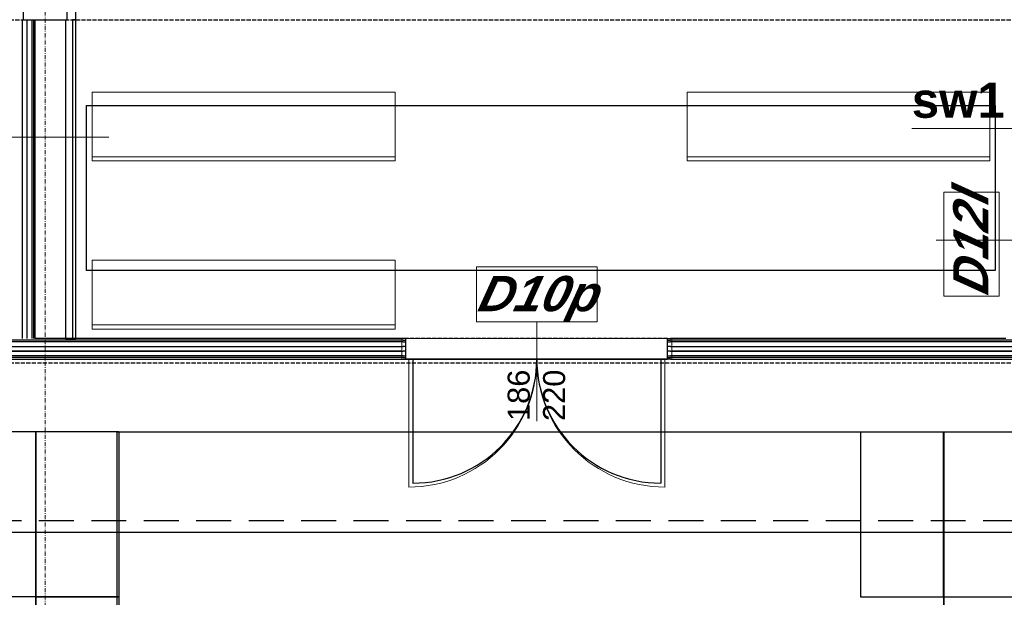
# Model space of a CAD drawing. Header units: millimetres. Extents: x -8642 to 28269, y -6609 to 3701.
# Tile 208 of 256: x 5741 to 6457, y -1035 to -616. Entities that reach past the tile are written whole.
import ezdxf
from ezdxf.enums import TextEntityAlignment as Align

# ---------------------------------------------------------------- set-up
doc = ezdxf.new("R2010")
doc.units = ezdxf.units.MM
doc.header["$LTSCALE"] = 1000
doc.header["$MEASUREMENT"] = 0
for name, pattern in [('DASHED', [19.05, 12.7, -6.35]), ('rzut 1 pietra$0$ArchiTECH.PC 1. Line Type', [0.004, 0.003, -0.001]), ('rzut 1 pietra$0$ArchiTECH.PC 5. Line Type', [0.0053, 0.003, -0.001, 0.0003, -0.001]), ('rzut 1 pietra$0$ArchiTECH.PC Solid Line Type', [0]), ('SUFIT_1 PIETRO$0$ArchiTECH.PC 1. Line Type', [0.004, 0.003, -0.001]), ('SUFIT_1 PIETRO$0$ArchiTECH.PC Solid Line Type', [0])]:
    doc.linetypes.add(name, pattern=pattern)
doc.layers.add('IS_ARCH', color=254, linetype='Continuous', lineweight=18)
doc.layers.add('IS_FREON_GAZ', color=254, linetype='DASHED', lineweight=30)
for name, color, linetype in [('RP5_PODKLAD', 254, 'Continuous'), ('SUFIT_1 PIETRO$0$ELEM KONSTRUKCJI - inwent', 254, 'Continuous'), ('SUFIT_1 PIETRO$0$INWENTARYZACJA', 254, 'Continuous'), ('SUFIT_1 PIETRO$0$Kalka 1', 254, 'Continuous'), ('SUFIT_1 PIETRO$0$Layer248', 254, 'Continuous'), ('SUFIT_1 PIETRO$0$sciany projektowane', 254, 'Continuous'), ('SUFIT_1 PIETRO$0$TYP SUFITÓW_NOWYCH', 254, 'Continuous')]:
    doc.layers.add(name, color=color, linetype=linetype)
doc.styles.add('rzut 1 pietra$0$ArchiTECHStyle1', font='arial.ttf', dxfattribs={"height": 0.16})
doc.styles.add('rzut 1 pietra$0$ArchiTECHStyle3', font='arialbd.ttf', dxfattribs={"height": 0.192})
doc.styles.add('rzut 1 pietra$0$ArchiTECHStyle4', font='arialbi.ttf', dxfattribs={"oblique": 15, "height": 0.256})

msp = doc.modelspace()

# ---------------------------------------------------------------- linework, layer by layer
at = {"layer": 'IS_ARCH', "linetype": 'rzut 1 pietra$0$ArchiTECH.PC 5. Line Type'}
msp.add_line((5760, 773.48), (5760, -2117.32), dxfattribs=at)
at = {"layer": 'IS_ARCH', "linetype": 'rzut 1 pietra$0$ArchiTECH.PC Solid Line Type'}
for p, q in [((5782.18, -615.92), (5782.18, -556.92)), ((5743.52, -847.21), (5743.52, -615.92)), ((5746.85, -847.21), (5746.85, -615.92)), ((5750.18, -615.92), (5750.18, -847.21)), ((5751.43, -615.92), (5751.43, -847.21)), ((5752.68, -615.92), (5774.68, -615.92)), ((5752.68, -847.21), (5752.68, -615.92)), ((5774.68, -615.92), (5774.68, -847.21)), ((5779.68, -615.92), (5779.68, -847.21)), ((5782.18, -615.92), (5779.68, -615.92)), ((5779.68, -615.92), (5779.68, -847.21)), ((5782.18, -847.21), (5782.18, -615.92)), ((5782.18, -847.21), (5782.18, -615.92)), ((5794.17, -718.48), (5794.17, -668.48)), ((5794.17, -668.48), (6014.17, -668.48)), ((6014.17, -668.48), (6014.17, -718.48)), ((6226.1, -718.48), (6226.1, -668.48)), ((6226.1, -668.48), (6446.1, -668.48)), ((6446.1, -668.48), (6446.1, -718.48)), ((6526.07, -694.78), (6389.32, -694.78)), ((5806.07, -701.3), (5669.32, -701.3)), ((6014.17, -715.48), (5794.17, -715.48)), ((6014.17, -718.48), (5794.17, -718.48)), ((6446.1, -715.48), (6226.1, -715.48)), ((6446.1, -718.48), (6226.1, -718.48)), ((6412.69, -816.69), (6412.69, -741.05)), ((6412.69, -741.05), (6452.69, -741.05)), ((6452.69, -741.05), (6452.69, -816.69)), ((6407.01, -775.9), (6528.75, -775.9)), ((5794.17, -840.46), (5794.17, -790.46)), ((5794.17, -790.46), (6014.17, -790.46)), ((5794.17, -840.46), (5794.17, -790.46)), ((5794.17, -790.46), (6014.17, -790.46)), ((6014.17, -790.46), (6014.17, -840.46)), ((6014.17, -790.46), (6014.17, -840.46)), ((6073.2, -835.21), (6073.2, -795.21)), ((6073.2, -795.21), (6160.78, -795.21)), ((6160.78, -795.21), (6160.78, -835.21)), ((6452.69, -816.69), (6412.69, -816.69)), ((6160.78, -835.21), (6073.2, -835.21)), ((6116.99, -835.21), (6116.99, -907.21)), ((6014.17, -837.46), (5794.17, -837.46)), ((6014.17, -837.46), (5794.17, -837.46)), ((6014.17, -840.46), (5794.17, -840.46)), ((6014.17, -840.46), (5794.17, -840.46)), ((6016.99, -848.46), (5570.39, -848.46)), ((6016.99, -849.71), (5570.39, -849.71)), ((6016.99, -847.21), (5752.68, -847.21)), ((5774.68, -847.21), (5782.18, -847.21)), ((5779.68, -847.21), (5782.18, -847.21)), ((6018.99, -847.21), (6016.99, -847.21)), ((6016.99, -848.46), (6018.99, -848.46)), ((6016.99, -849.71), (6018.99, -849.71)), ((6018.99, -848.46), (6018.99, -847.21)), ((6018.99, -849.71), (6018.99, -848.46)), ((6018.99, -857.21), (6018.99, -849.71)), ((6214.99, -848.46), (6214.99, -847.21)), ((6214.99, -847.21), (6216.99, -847.21)), ((6214.99, -849.71), (6214.99, -848.46)), ((6214.99, -848.46), (6216.99, -848.46)), ((6214.99, -857.21), (6214.99, -849.71)), ((6214.99, -849.71), (6216.99, -849.71)), ((6457.01, -847.21), (6216.99, -847.21)), ((6526.91, -848.46), (6216.99, -848.46)), ((6526.91, -849.71), (6216.99, -849.71)), ((5570.39, -853.05), (6016.99, -853.05)), ((5570.39, -856.38), (6016.99, -856.38)), ((6018.99, -853.05), (6016.99, -853.05)), ((6018.99, -856.38), (6016.99, -856.38)), ((6018.99, -859.71), (6018.99, -857.21)), ((6216.99, -853.05), (6214.99, -853.05)), ((6216.99, -856.38), (6214.99, -856.38)), ((6214.99, -859.71), (6214.99, -857.21)), ((6216.99, -853.05), (6526.91, -853.05)), ((6216.99, -856.38), (6526.91, -856.38)), ((6016.99, -859.71), (5570.39, -859.71)), ((6016.99, -860.96), (5570.39, -860.96)), ((5570.39, -862.21), (6016.99, -862.21)), ((6016.99, -859.71), (6018.99, -859.71)), ((6016.99, -860.96), (6018.99, -860.96)), ((6016.99, -862.21), (6018.99, -862.21)), ((6018.99, -860.96), (6018.99, -859.71)), ((6018.99, -862.21), (6018.99, -860.96)), ((6214.99, -862.21), (6018.99, -862.21)), ((6018.99, -862.21), (6214.99, -862.21)), ((6214.99, -862.21), (6018.99, -862.21)), ((6023.99, -862.21), (6023.99, -955.21)), ((6209.99, -862.21), (6209.99, -955.21)), ((6214.99, -860.96), (6214.99, -859.71)), ((6214.99, -859.71), (6216.99, -859.71)), ((6214.99, -862.21), (6214.99, -860.96)), ((6214.99, -860.96), (6216.99, -860.96)), ((6216.99, -862.21), (6214.99, -862.21)), ((6526.91, -859.71), (6216.99, -859.71)), ((6526.91, -860.96), (6216.99, -860.96)), ((6216.99, -862.21), (6526.91, -862.21))]:
    msp.add_line(p, q, dxfattribs=at)
at = {"layer": 'IS_ARCH', "linetype": 'rzut 1 pietra$0$ArchiTECH.PC 1. Line Type'}
for p, q in [((5046.25, -615.92), (6640, -615.92)), ((6214.99, -847.21), (6018.99, -847.21)), ((5046.25, -865), (7185, -865)), ((6214.99, -862.21), (6018.99, -862.21))]:
    msp.add_line(p, q, dxfattribs=at)
at = {"layer": 'IS_ARCH', "linetype": 'rzut 1 pietra$0$ArchiTECH.PC Solid Line Type'}
for centre, start, end in [((6023.99, -862.21), 270, 0), ((6209.99, -862.21), 180, 270)]:
    msp.add_arc(centre, 93, start, end, dxfattribs=at)
at = {"layer": 'IS_FREON_GAZ', "ltscale": 0.002}
msp.add_lwpolyline([(7218.55, -1166.01), (7266.67, -1166.01), (7266.67, -979.73), (5216.77, -979.73)], dxfattribs=at)
at = {"layer": 'IS_FREON_GAZ', "linetype": 'Continuous', "ltscale": 0.002}
msp.add_lwpolyline([(7217.06, -1156.01), (7256.67, -1156.01), (7256.67, -988.23), (5216.77, -988.23)], dxfattribs=at)
at = {"layer": 'RP5_PODKLAD'}
for points in [[(5692.95, -914.84), (5753.25, -914.84), (5753.25, -1034.84), (5692.95, -1034.84)], [(5692.95, -914.84), (5753.25, -914.84), (5753.25, -1034.84), (5692.95, -1034.84)], [(5753.25, -914.84), (5813.54, -914.84), (5813.54, -1034.84), (5753.25, -1034.84)], [(5753.25, -914.84), (5813.54, -914.84), (5813.54, -1034.84), (5753.25, -1034.84)], [(6352.36, -915.02), (6412.66, -915.02), (6412.66, -1035.02), (6352.36, -1035.02)], [(6352.36, -915.02), (6412.66, -915.02), (6412.66, -1035.02), (6352.36, -1035.02)], [(6412.36, -915.02), (6472.66, -915.02), (6472.66, -1035.02), (6412.36, -1035.02)], [(6412.36, -915.02), (6472.66, -915.02), (6472.66, -1035.02), (6412.36, -1035.02)], [(5692.95, -1034.66), (5753.25, -1034.66), (5753.25, -1154.66), (5692.95, -1154.66)], [(5692.95, -1034.66), (5753.25, -1034.66), (5753.25, -1154.66), (5692.95, -1154.66)], [(5753.25, -1034.84), (5813.54, -1034.84), (5813.54, -1154.84), (5753.25, -1154.84)], [(5753.25, -1034.84), (5813.54, -1034.84), (5813.54, -1154.84), (5753.25, -1154.84)], [(6412.66, -1034.84), (6472.95, -1034.84), (6472.95, -1154.84), (6412.66, -1154.84)], [(6412.66, -1034.84), (6472.95, -1034.84), (6472.95, -1154.84), (6412.66, -1154.84)]]:
    msp.add_lwpolyline(points, close=True, dxfattribs=at)
at = {"layer": 'SUFIT_1 PIETRO$0$ELEM KONSTRUKCJI - inwent', "linetype": 'SUFIT_1 PIETRO$0$ArchiTECH.PC Solid Line Type'}
for p, q in [((5743.93, -584), (5743.93, -616)), ((5775.93, -616), (5775.93, -584)), ((5743.93, -616), (5775.93, -616))]:
    msp.add_line(p, q, dxfattribs=at)
at = {"layer": 'SUFIT_1 PIETRO$0$INWENTARYZACJA', "linetype": 'SUFIT_1 PIETRO$0$ArchiTECH.PC Solid Line Type'}
for p, q in [((5782.18, -616), (5782.18, -557)), ((5752.68, -616), (5774.68, -616))]:
    msp.add_line(p, q, dxfattribs=at)
at = {"layer": 'SUFIT_1 PIETRO$0$Kalka 1', "linetype": 'SUFIT_1 PIETRO$0$ArchiTECH.PC 1. Line Type'}
for p, q in [((5046.25, -616), (6640, -616)), ((5046.25, -865.08), (7185, -865.08))]:
    msp.add_line(p, q, dxfattribs=at)
at = {"layer": 'SUFIT_1 PIETRO$0$Layer248', "linetype": 'SUFIT_1 PIETRO$0$ArchiTECH.PC Solid Line Type'}
for p, q in [((5774.68, -616), (5774.68, -847.3)), ((5779.68, -616), (5779.68, -847.3)), ((5782.18, -616), (5779.68, -616)), ((5779.68, -616), (5779.68, -847.3)), ((5782.18, -847.3), (5782.18, -616)), ((5782.18, -847.3), (5782.18, -616)), ((5774.68, -847.3), (5782.18, -847.3)), ((5779.68, -847.3), (5782.18, -847.3))]:
    msp.add_line(p, q, dxfattribs=at)
at = {"layer": 'SUFIT_1 PIETRO$0$sciany projektowane', "linetype": 'SUFIT_1 PIETRO$0$ArchiTECH.PC Solid Line Type'}
for p, q in [((5743.52, -847.3), (5743.52, -616)), ((5746.85, -847.3), (5746.85, -616)), ((5750.18, -616), (5750.18, -847.3)), ((5751.43, -616), (5751.43, -847.3)), ((5752.68, -847.3), (5752.68, -616)), ((6019.99, -848.55), (5567.39, -848.55)), ((6019.99, -849.8), (5567.39, -849.8)), ((6019.99, -847.3), (5752.68, -847.3)), ((6021.99, -847.3), (6019.99, -847.3)), ((6019.99, -848.55), (6021.99, -848.55)), ((6019.99, -849.8), (6021.99, -849.8)), ((6021.99, -848.55), (6021.99, -847.3)), ((6021.99, -849.8), (6021.99, -848.55)), ((6021.99, -857.3), (6021.99, -849.8)), ((6211.99, -848.55), (6211.99, -847.3)), ((6211.99, -847.3), (6213.99, -847.3)), ((6211.99, -849.8), (6211.99, -848.55)), ((6211.99, -848.55), (6213.99, -848.55)), ((6211.99, -857.3), (6211.99, -849.8)), ((6211.99, -849.8), (6213.99, -849.8)), ((6457.68, -847.3), (6213.99, -847.3)), ((6526.91, -848.55), (6213.99, -848.55)), ((6526.91, -849.8), (6213.99, -849.8)), ((5567.39, -853.13), (6019.99, -853.13)), ((5567.39, -856.46), (6019.99, -856.46)), ((6021.99, -853.13), (6019.99, -853.13)), ((6021.99, -856.46), (6019.99, -856.46)), ((6021.99, -859.8), (6021.99, -857.3)), ((6213.99, -853.13), (6211.99, -853.13)), ((6213.99, -856.46), (6211.99, -856.46)), ((6211.99, -859.8), (6211.99, -857.3)), ((6213.99, -853.13), (6526.91, -853.13)), ((6213.99, -856.46), (6526.91, -856.46)), ((6019.99, -859.8), (5567.39, -859.8)), ((6019.99, -861.05), (5567.39, -861.05)), ((5567.39, -862.3), (6019.99, -862.3)), ((6019.99, -859.8), (6021.99, -859.8)), ((6019.99, -861.05), (6021.99, -861.05)), ((6019.99, -862.3), (6021.99, -862.3)), ((6021.99, -861.05), (6021.99, -859.8)), ((6021.99, -862.3), (6021.99, -861.05)), ((6211.99, -862.3), (6021.99, -862.3)), ((6021.99, -862.3), (6211.99, -862.3)), ((6211.99, -862.3), (6021.99, -862.3)), ((6026.99, -862.3), (6026.99, -952.3)), ((6206.99, -862.3), (6206.99, -952.3)), ((6211.99, -861.05), (6211.99, -859.8)), ((6211.99, -859.8), (6213.99, -859.8)), ((6211.99, -862.3), (6211.99, -861.05)), ((6211.99, -861.05), (6213.99, -861.05)), ((6213.99, -862.3), (6211.99, -862.3)), ((6526.91, -859.8), (6213.99, -859.8)), ((6526.91, -861.05), (6213.99, -861.05)), ((6213.99, -862.3), (6526.91, -862.3))]:
    msp.add_line(p, q, dxfattribs=at)
at = {"layer": 'SUFIT_1 PIETRO$0$sciany projektowane', "linetype": 'SUFIT_1 PIETRO$0$ArchiTECH.PC 1. Line Type'}
for p, q in [((6211.99, -847.3), (6021.99, -847.3)), ((6211.99, -862.3), (6021.99, -862.3))]:
    msp.add_line(p, q, dxfattribs=at)
at = {"layer": 'SUFIT_1 PIETRO$0$sciany projektowane', "linetype": 'SUFIT_1 PIETRO$0$ArchiTECH.PC Solid Line Type'}
for centre, start, end in [((6026.99, -862.3), 270, 0), ((6206.99, -862.3), 180, 270)]:
    msp.add_arc(centre, 90, start, end, dxfattribs=at)
at = {"layer": 'SUFIT_1 PIETRO$0$TYP SUFITÓW_NOWYCH', "linetype": 'SUFIT_1 PIETRO$0$ArchiTECH.PC Solid Line Type'}
for p, q in [((5790, -678.08), (6450, -678.08)), ((5790, -798.08), (5790, -678.08)), ((6450, -678.08), (6450, -798.08)), ((6450, -798.08), (5790, -798.08)), ((5812.14, -915.02), (6412.66, -915.02)), ((5812.14, -1154.84), (5812.14, -915.02)), ((6412.66, -915.02), (6412.66, -1154.84))]:
    msp.add_line(p, q, dxfattribs=at)

# ---------------------------------------------------------------- texts
at = {"layer": 'IS_ARCH', "style": 'rzut 1 pietra$0$ArchiTECHStyle3'}
msp.add_text('sw1', height=25.6, dxfattribs=at).set_placement((6389.32, -694.78), align=Align.BOTTOM_LEFT)
at = {"layer": 'IS_ARCH', "style": 'rzut 1 pietra$0$ArchiTECHStyle4', "oblique": 15}
msp.add_text('D12l', height=25.6, rotation=90, dxfattribs=at).set_placement((6452.69, -816.69), align=Align.BOTTOM_LEFT)
msp.add_text('D10p', height=25.6, dxfattribs=at).set_placement((6073.2, -835.21), align=Align.BOTTOM_LEFT)
at = {"layer": 'IS_ARCH', "style": 'rzut 1 pietra$0$ArchiTECHStyle1'}
for s, p in [('186', (6116.62, -907.21)), ('220', (6142.35, -907.21))]:
    msp.add_text(s, height=16, rotation=90, dxfattribs=at).set_placement(p, align=Align.BOTTOM_LEFT)

doc.saveas('drawing.dxf')
